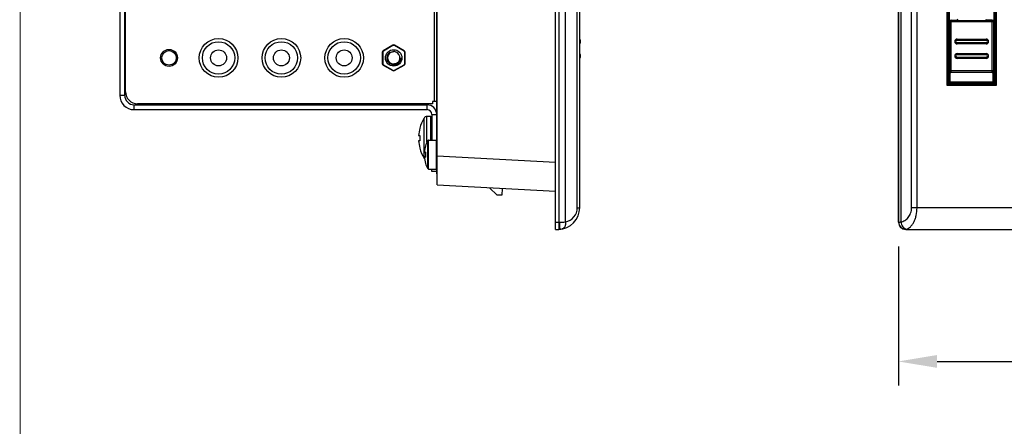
# Model space of a CAD drawing. Header units: millimetres. Extents: x -1194 to -5, y 44 to 885.
# Tile 2 of 37: x -1194 to -990, y 371 to 455. Entities that reach past the tile are written whole.
import ezdxf

# ---------------------------------------------------------------- set-up
doc = ezdxf.new("R2010")
doc.units = ezdxf.units.MM
doc.header["$LTSCALE"] = 23.1
doc.header["$PDMODE"] = 3
doc.header["$PDSIZE"] = 8
doc.layers.get('0').update_dxf_attribs({"linetype": 'CONTINUOUS'})
doc.layers.get('Defpoints').update_dxf_attribs({"linetype": 'CONTINUOUS'})
for name, color, linetype in [('00_TOPPPC12-FORMAT', 7, 'CONTINUOUS'), ('AUDIO_CONNECTOR_SET-SHAPE', 7, 'CONTINUOUS'), ('COVER-REAR_PC-MIO5373-SHAPE', 7, 'CONTINUOUS'), ('FRONT_CASE_15_DM-SHAPE', 7, 'CONTINUOUS'), ('M3X8-SHAPE', 7, 'CONTINUOUS'), ('NUT_M3-SHAPE', 7, 'CONTINUOUS'), ('REAR_CASE-PC15-MIO5373-SHAPE', 7, 'CONTINUOUS'), ('SCREW_M4X8_MUSH_2-SHAPE', 7, 'CONTINUOUS'), ('USB_COVER_LOCK-RX-SHAPE', 7, 'CONTINUOUS'), ('USB_COVER_LOCK_GUIDE-RX-SHAPE', 7, 'CONTINUOUS')]:
    doc.layers.add(name, color=color, linetype=linetype)
doc.styles.get("Standard").update_dxf_attribs({"font": 'malgun.ttf'})
doc.dimstyles.new('WALL', dxfattribs={"dimtxt": 10, "dimasz": 8, "dimexe": 5, "dimexo": 5, "dimgap": 1.5, "dimtad": 1, "dimtoh": 1, "dimdsep": 46, "dimtxsty": 'Standard', "dimcen": 0, "dimadec": 0, "dimazin": 0, "dimtp": 0.001, "dimtm": 0.001, "dimtfac": 1, "dimtofl": 0, "dimtmove": 0, "dimatfit": 3, "dimfxl": 1, "dimtolj": 1, "dimarcsym": 0})

# ---------------------------------------------------------------- blocks, each defined once
blk = doc.blocks.new('*D20')
at = {"color": 0, "lineweight": -2}
for p, q in [((-1012.01, 408.16), (-1012.01, 379.39)), ((-642.01, 408.16), (-642.01, 379.39)), ((-1004.01, 384.39), (-650.01, 384.39))]:
    blk.add_line(p, q, dxfattribs=at)
at = {"color": 0}
for points in [[(-1004.01, 385.72), (-1004.01, 383.06), (-1012.01, 384.39)], [(-650.01, 383.06), (-650.01, 385.72), (-642.01, 384.39)]]:
    blk.add_solid(points, dxfattribs=at)
at = {"layer": 'Defpoints', "color": 0}
for p in [(-1012.01, 413.16), (-642.01, 413.16), (-642.01, 384.39)]:
    blk.add_point(p, dxfattribs=at)
at = {"color": 0, "insert": (-827.01, 391.06), "char_height": 10, "attachment_point": 5}
blk.add_mtext('\\A1;370', dxfattribs=at)

msp = doc.modelspace()

# ---------------------------------------------------------------- linework, layer by layer
at = {"layer": '00_TOPPPC12-FORMAT', "color": 7, "linetype": 'Continuous', "const_width": 0.2}
msp.add_lwpolyline([(-1193.786, 43.941), (-1193.786, 884.941)], dxfattribs=at)
at = {"layer": 'AUDIO_CONNECTOR_SET-SHAPE', "color": 7, "linetype": 'Continuous'}
for centre, radius in [((-1152.728, 447.165), 3.35), ((-1139.728, 447.165), 3.35), ((-1126.728, 447.165), 3.35), ((-1152.728, 447.165), 1.65), ((-1139.728, 447.165), 1.65), ((-1126.728, 447.165), 1.65)]:
    msp.add_circle(centre, radius, dxfattribs=at)
at = {"layer": 'COVER-REAR_PC-MIO5373-SHAPE', "color": 7, "linetype": 'Continuous'}
for p, q in [((-1173.178, 684.865), (-1173.178, 439.465)), ((-1172.178, 684.865), (-1172.178, 439.465)), ((-1173.178, 439.465), (-1172.178, 439.465)), ((-1170.178, 437.465), (-1109.578, 437.465)), ((-1170.178, 436.465), (-1170.178, 437.465)), ((-1170.178, 436.465), (-1109.578, 436.465)), ((-1109.578, 436.465), (-1109.578, 437.465)), ((-1108.578, 435.465), (-1107.578, 435.465)), ((-1108.578, 435.465), (-1108.578, 430.165)), ((-1108.578, 423.665), (-1108.578, 424.165)), ((-1107.578, 423.665), (-1108.578, 423.665))]:
    msp.add_line(p, q, dxfattribs=at)
for centre, radius, start, end in [((-1170.178, 439.465), 3, 180, 270), ((-1170.178, 439.465), 2, 180, 270), ((-1109.578, 435.465), 2, 0, 90), ((-1109.578, 435.465), 1, 0, 90)]:
    msp.add_arc(centre, radius, start, end, dxfattribs=at)
at = {"layer": 'FRONT_CASE_15_DM-SHAPE', "color": 7, "linetype": 'Continuous'}
for p, q in [((-1082.978, 411.665), (-1082.978, 712.665)), ((-1082.198, 413.194), (-1082.198, 711.136)), ((-1080.936, 413.235), (-1080.936, 711.095)), ((-1012.012, 711.166), (-1012.012, 413.164)), ((-1011.985, 413.194), (-1011.985, 711.136)), ((-1011.478, 413.235), (-1011.478, 711.095)), ((-1078.479, 416.185), (-1078.479, 708.145)), ((-1077.978, 416.185), (-1077.978, 708.145)), ((-1009.285, 416.185), (-1009.285, 708.145)), ((-1008.166, 416.185), (-1008.166, 708.145)), ((-1107.478, 420.896), (-1107.478, 703.433)), ((-1001.932, 441.473), (-1001.932, 491.435)), ((-1001.732, 441.673), (-1001.732, 491.235)), ((-991.992, 491.235), (-991.992, 441.673)), ((-991.792, 491.435), (-991.792, 441.473)), ((-1001.543, 461.268), (-1001.543, 441.861)), ((-992.181, 441.861), (-992.181, 461.268)), ((-1001.932, 441.473), (-1001.543, 441.861)), ((-991.792, 441.473), (-1001.932, 441.473)), ((-1001.903, 441.502), (-1001.875, 441.53)), ((-1001.756, 441.648), (-1001.738, 441.666)), ((-991.992, 441.673), (-1001.732, 441.673)), ((-1001.343, 441.965), (-1001.343, 441.865)), ((-1001.343, 441.865), (-992.381, 441.865)), ((-992.381, 441.865), (-992.381, 441.965)), ((-991.792, 441.473), (-992.181, 441.861)), ((-991.991, 441.671), (-991.992, 441.673)), ((-991.822, 441.502), (-991.85, 441.53)), ((-1107.478, 426.888), (-1082.978, 425.604)), ((-1107.478, 420.896), (-1082.978, 419.612)), ((-1095.067, 418.765), (-1096.63, 420.328)), ((-1094.017, 420.191), (-1094.067, 418.765)), ((-1094.067, 418.765), (-1095.067, 418.765)), ((-1078.479, 416.185), (-1077.978, 416.185)), ((-644.739, 416.185), (-1009.285, 416.185)), ((-1082.978, 413.164), (-1082.321, 413.187)), ((-1082.978, 411.665), (-1082.321, 411.688)), ((-1012.012, 413.164), (-1011.989, 413.187)), ((-1010.513, 411.665), (-1010.49, 411.688)), ((-1010.513, 411.665), (-643.511, 411.665)), ((-1010.49, 411.688), (-643.534, 411.688))]:
    msp.add_line(p, q, dxfattribs=at)
for points in [[(-1001.738, 441.666), (-1001.734, 441.671), (-1001.732, 441.673)], [(-991.968, 441.648), (-991.978, 441.659), (-991.991, 441.671)]]:
    msp.add_lwpolyline(points, dxfattribs=at)
for centre, radius, start, end in [((-1082.478, 416.185), 4.5, 272, 0), ((-1081.479, 416.185), 3, 280.42198, 0), ((-1082.426, 416.185), 3, 272.00012, 274.343), ((-1083.091, 460.255), 47.07, 271.08675, 272.62379), ((-1010.488, 413.189), 1.501, 180.08262, 269.91738)]:
    msp.add_arc(centre, radius, start, end, dxfattribs=at)
for centre, major_axis, ratio, start_param, end_param in [((-1001.343, 441.861), (0.2, 0), 0.0174551, 1.5707963, 3.1241394), ((-992.381, 441.861), (0.2, 0), 0.0174551, 0.0174533, 1.5707963), ((-1010.511, 413.166), (1.062, 1.062), 0.9987828, -3.9263818, -2.3568035)]:
    msp.add_ellipse(centre, major_axis=major_axis, ratio=ratio, start_param=start_param, end_param=end_param, dxfattribs=at)
for points, knots in [([(-1011.478, 413.235), (-1011.207, 413.29), (-1010.655, 413.508), (-1009.94, 414.129), (-1009.415, 415.051), (-1009.285, 415.796), (-1009.285, 416.185)], [0, 0, 0, 0, 0.209939, 0.4407975, 0.7045769, 1, 1, 1, 1]), ([(-1010.359, 411.759), (-1010.213, 411.804), (-1009.92, 411.94), (-1009.517, 412.252), (-1009.145, 412.678), (-1008.816, 413.212), (-1008.539, 413.848), (-1008.251, 414.838), (-1008.166, 415.64), (-1008.166, 416.185)], [0, 0, 0, 0, 0.0875837, 0.1835122, 0.2904309, 0.4099349, 0.5424632, 0.6870629, 1, 1, 1, 1]), ([(-1082.321, 413.187), (-1082.317, 413.089), (-1082.311, 412.898), (-1082.305, 412.621), (-1082.3, 412.365), (-1082.299, 412.17), (-1082.299, 412.032), (-1082.3, 411.945), (-1082.302, 411.87), (-1082.304, 411.807), (-1082.307, 411.758), (-1082.311, 411.72), (-1082.314, 411.701), (-1082.318, 411.688), (-1082.321, 411.688)], [0, 0, 0, 0, 0.1947109, 0.3819134, 0.5544353, 0.7056703, 0.7714568, 0.8298373, 0.8802428, 0.9222108, 0.955339, 0.9793555, 0.9941063, 1, 1, 1, 1]), ([(-1082.198, 413.194), (-1082.191, 413.097), (-1082.177, 412.906), (-1082.159, 412.63), (-1082.144, 412.375), (-1082.135, 412.18), (-1082.13, 412.043), (-1082.127, 411.955), (-1082.126, 411.88), (-1082.126, 411.817), (-1082.126, 411.768), (-1082.128, 411.731), (-1082.131, 411.712), (-1082.134, 411.698), (-1082.137, 411.698)], [0, 0, 0, 0, 0.1947878, 0.3820232, 0.5545456, 0.7057608, 0.7715332, 0.8298987, 0.8802894, 0.9222435, 0.9553598, 0.9793671, 0.9941113, 1, 1, 1, 1]), ([(-1080.936, 413.235), (-1080.918, 413.06), (-1080.923, 412.721), (-1081.036, 412.322), (-1081.19, 412.065), (-1081.328, 411.916), (-1081.487, 411.809), (-1081.605, 411.77), (-1081.664, 411.759)], [0, 0, 0, 0, 0.2944832, 0.5621934, 0.6829341, 0.794751, 0.8994088, 1, 1, 1, 1]), ([(-1011.985, 413.194), (-1011.981, 413.196), (-1011.966, 413.198), (-1011.938, 413.202), (-1011.895, 413.207), (-1011.838, 413.212), (-1011.766, 413.217), (-1011.645, 413.225), (-1011.547, 413.231), (-1011.478, 413.235)], [0, 0, 0, 0, 0.0275774, 0.0841687, 0.16958, 0.2831785, 0.4241662, 0.5915374, 1, 1, 1, 1]), ([(-1011.985, 413.194), (-1011.984, 412.999), (-1011.906, 412.606), (-1011.572, 412.11), (-1011.074, 411.777), (-1010.681, 411.698), (-1010.486, 411.698)], [0, 0, 0, 0, 0.2496498, 0.4996308, 0.7498279, 1, 1, 1, 1]), ([(-1011.478, 413.235), (-1011.462, 413.055), (-1011.382, 412.705), (-1011.136, 412.246), (-1010.79, 411.904), (-1010.501, 411.782), (-1010.359, 411.759)], [0, 0, 0, 0, 0.2740096, 0.5388048, 0.7819063, 1, 1, 1, 1]), ([(-1010.49, 411.688), (-1010.49, 411.688), (-1010.488, 411.692), (-1010.487, 411.695), (-1010.486, 411.698)], [0, 0, 0, 0, 0.1924261, 1, 1, 1, 1]), ([(-1010.486, 411.698), (-1010.484, 411.703), (-1010.472, 411.712), (-1010.449, 411.726), (-1010.409, 411.743), (-1010.378, 411.754), (-1010.359, 411.759)], [0, 0, 0, 0, 0.104071, 0.2990943, 0.5948854, 1, 1, 1, 1])]:
    msp.add_open_spline(points, degree=3, knots=knots, dxfattribs=at)
msp.add_open_spline([(-1011.989, 413.187), (-1011.987, 413.189), (-1011.986, 413.191), (-1011.985, 413.194)], degree=3, dxfattribs=at)
at = {"layer": 'M3X8-SHAPE', "color": 7, "linetype": 'Continuous'}
for p, q in [((-1109.436, 424.269), (-1109.436, 430.061)), ((-1109.261, 430.165), (-1107.678, 430.165)), ((-1109.261, 424.165), (-1109.261, 430.165)), ((-1107.678, 430.165), (-1107.678, 424.165)), ((-1109.871, 428.995), (-1109.893, 428.995)), ((-1109.871, 427.673), (-1110.135, 427.673)), ((-1110.135, 426.656), (-1109.871, 426.656)), ((-1109.883, 427.565), (-1110.043, 427.565)), ((-1110.043, 426.765), (-1109.883, 426.765)), ((-1109.871, 425.334), (-1109.893, 425.334)), ((-1109.261, 424.165), (-1107.678, 424.165))]:
    msp.add_line(p, q, dxfattribs=at)
for centre, radius, start, end in [((-1104.153, 427.165), 6.025, 151.26978, 162.31417), ((-1109.261, 429.965), 0.2, 90, 151.26974), ((-1107.678, 430.065), 0.1, 0, 90), ((-1104.153, 427.165), 6.004, 162.33147, 175.22289), ((-1104.153, 427.165), 6.004, 162.24875, 175.14179), ((-1109.798, 428.965), 0.1, 162.31417, 201.72692), ((-1109.774, 428.955), 0.104, 157.5447, 162.32094), ((-1110.037, 427.657), 0.0996, 172.68119, 175.22051), ((-1110.036, 426.673), 0.1, 184.78689, 189.65488), ((-1104.153, 427.165), 6.004, 184.77711, 197.66853), ((-1110.036, 427.656), 0.101, 170.35055, 172.68114), ((-1104.153, 427.165), 6.004, 184.85821, 197.75125), ((-1104.153, 427.165), 5.745, 175.2296, 184.7704), ((-1104.153, 427.165), 5.74, 174.91839, 185.08161), ((-1109.76, 427.629), 0.119, 158.42395, 162.7235), ((-1109.76, 426.7), 0.119, 197.2798, 201.57935), ((-1109.798, 425.365), 0.1, 158.26765, 197.68583), ((-1104.153, 427.165), 6.025, 197.68583, 208.73022), ((-1109.774, 425.374), 0.104, 197.67914, 202.45548), ((-1109.261, 424.365), 0.2, 208.73026, 270), ((-1107.678, 424.265), 0.1, 270, 0)]:
    msp.add_arc(centre, radius, start, end, dxfattribs=at)
for points, knots in [([(-1110.043, 427.565), (-1110.058, 427.565), (-1110.087, 427.572), (-1110.119, 427.598), (-1110.135, 427.631), (-1110.137, 427.654), (-1110.136, 427.665)], [0, 0, 0, 0, 0.2962043, 0.5538946, 0.7822785, 1, 1, 1, 1]), ([(-1110.136, 426.665), (-1110.137, 426.676), (-1110.135, 426.699), (-1110.119, 426.732), (-1110.087, 426.758), (-1110.058, 426.765), (-1110.043, 426.765)], [0, 0, 0, 0, 0.2177472, 0.4461033, 0.7037949, 1, 1, 1, 1]), ([(-1109.873, 427.665), (-1109.874, 427.663), (-1109.876, 427.656), (-1109.877, 427.648), (-1109.878, 427.643)], [0, 0, 0, 0, 0.2545464, 1, 1, 1, 1]), ([(-1109.873, 426.665), (-1109.874, 426.667), (-1109.876, 426.674), (-1109.877, 426.681), (-1109.878, 426.687)], [0, 0, 0, 0, 0.2546778, 1, 1, 1, 1])]:
    msp.add_open_spline(points, degree=3, knots=knots, dxfattribs=at)
at = {"layer": 'NUT_M3-SHAPE', "color": 7, "linetype": 'Continuous'}
for p, q in [((-1116.678, 449.799), (-1118.659, 448.655)), ((-1118.609, 448.569), (-1118.659, 448.655)), ((-1116.628, 449.713), (-1118.609, 448.569)), ((-1116.628, 449.713), (-1116.678, 449.799)), ((-1116.328, 449.713), (-1116.278, 449.799)), ((-1114.346, 448.569), (-1116.328, 449.713)), ((-1114.296, 448.655), (-1116.278, 449.799)), ((-1114.346, 448.569), (-1114.296, 448.655)), ((-1118.759, 448.309), (-1118.859, 448.309)), ((-1118.859, 448.309), (-1118.859, 446.021)), ((-1118.759, 448.309), (-1118.759, 446.021)), ((-1117.765, 447.165), (-1117.728, 447.165)), ((-1114.196, 448.309), (-1114.096, 448.309)), ((-1114.196, 446.021), (-1114.196, 448.309)), ((-1114.096, 446.021), (-1114.096, 448.309)), ((-1118.759, 446.021), (-1118.859, 446.021)), ((-1118.609, 445.761), (-1118.659, 445.674)), ((-1118.659, 445.674), (-1116.678, 444.53)), ((-1118.609, 445.761), (-1116.628, 444.617)), ((-1116.628, 444.617), (-1116.678, 444.53)), ((-1116.328, 444.617), (-1114.346, 445.761)), ((-1116.328, 444.617), (-1116.278, 444.53)), ((-1116.278, 444.53), (-1114.296, 445.674)), ((-1114.346, 445.761), (-1114.296, 445.674)), ((-1114.196, 446.021), (-1114.096, 446.021))]:
    msp.add_line(p, q, dxfattribs=at)
for centre, radius in [((-1162.978, 447.165), 1.5), ((-1116.478, 447.165), 1.7)]:
    msp.add_circle(centre, radius, dxfattribs=at)
for centre, radius, start, end in [((-1118.459, 448.309), 0.4, 120, 180), ((-1118.459, 448.309), 0.3, 120, 180), ((-1116.478, 447.165), 1.3, 90, 76.07695), ((-1116.478, 449.453), 0.4, 60, 120), ((-1116.478, 449.453), 0.3, 60, 120), ((-1116.519, 447.166), 1.309, 74.33312, 88.21812), ((-1114.496, 448.309), 0.3, 0, 60), ((-1114.496, 448.309), 0.4, 0, 60), ((-1116.475, 447.169), 1.255, 223.03215, 233.82825), ((-1118.459, 446.021), 0.4, 180, 240), ((-1118.459, 446.021), 0.3, 180, 240), ((-1116.478, 447.165), 1.25, 233.82321, 266.41146), ((-1116.478, 444.877), 0.4, 240, 300), ((-1116.478, 444.877), 0.3, 240, 300), ((-1116.478, 447.167), 1.252, 266.42942, 277.31292), ((-1116.438, 447.177), 1.449, 268.44075, 283.41362), ((-1116.477, 447.164), 1.249, 277.3093, 288.21406), ((-1116.442, 447.184), 1.457, 283.48185, 313.4615), ((-1116.482, 447.172), 1.258, 288.27695, 309.83751), ((-1114.496, 446.021), 0.3, 300, 0), ((-1114.496, 446.021), 0.4, 300, 0)]:
    msp.add_arc(centre, radius, start, end, dxfattribs=at)
for points, knots in [([(-1116.478, 445.728), (-1116.656, 445.733), (-1117.015, 445.812), (-1117.47, 446.12), (-1117.776, 446.576), (-1117.888, 447.115), (-1117.783, 447.655), (-1117.479, 448.114), (-1117.02, 448.416), (-1116.656, 448.48), (-1116.478, 448.475)], [0, 0, 0, 0, 0.1249014, 0.2501194, 0.3750613, 0.5001105, 0.625132, 0.7500396, 0.8751585, 1, 1, 1, 1]), ([(-1117.728, 447.165), (-1117.728, 447.009), (-1117.669, 446.696), (-1117.498, 446.426), (-1117.392, 446.312)], [0, 0, 0, 0, 0.4999634, 1, 1, 1, 1]), ([(-1115.501, 446.188), (-1115.354, 446.306), (-1115.107, 446.606), (-1114.997, 446.977), (-1114.978, 447.165)], [0, 0, 0, 0, 0.4998322, 1, 1, 1, 1]), ([(-1114.978, 447.165), (-1114.983, 446.972), (-1115.07, 446.584), (-1115.299, 446.259), (-1115.44, 446.127)], [0, 0, 0, 0, 0.5000026, 1, 1, 1, 1]), ([(-1116.165, 445.903), (-1116.044, 445.919), (-1115.807, 445.984), (-1115.596, 446.112), (-1115.501, 446.188)], [0, 0, 0, 0, 0.499876, 1, 1, 1, 1]), ([(-1115.676, 446.206), (-1115.698, 446.187), (-1115.792, 446.115), (-1115.895, 446.056), (-1115.976, 446.021)], [0, 0, 0, 0, 0.2486761, 1, 1, 1, 1])]:
    msp.add_open_spline(points, degree=3, knots=knots, dxfattribs=at)
for points in [[(-1115.976, 446.021), (-1116.084, 445.973), (-1116.2, 445.941), (-1116.316, 445.925)], [(-1115.676, 446.206), (-1115.809, 446.073), (-1115.976, 445.969), (-1116.154, 445.907)]]:
    msp.add_open_spline(points, degree=3, dxfattribs=at)
at = {"layer": 'REAR_CASE-PC15-MIO5373-SHAPE', "color": 7, "linetype": 'Continuous'}
for p, q in [((-1107.578, 423.165), (-1107.578, 701.165)), ((-1108.078, 686.165), (-1108.078, 438.165)), ((-1171.978, 440.165), (-1171.978, 684.165)), ((-1107.727, 438.165), (-1108.478, 438.165)), ((-1108.478, 438.165), (-1108.478, 437.665)), ((-1108.478, 437.665), (-1169.478, 437.665)), ((-1107.578, 427.165), (-1107.478, 427.165)), ((-1107.578, 423.165), (-1107.478, 423.165))]:
    msp.add_line(p, q, dxfattribs=at)
for centre, radius in [((-1152.728, 447.165), 4), ((-1139.728, 447.165), 4), ((-1126.728, 447.165), 4), ((-1162.978, 447.165), 1.75)]:
    msp.add_circle(centre, radius, dxfattribs=at)
msp.add_arc((-1169.478, 440.165), 2.5, 180, 270, dxfattribs=at)
at = {"layer": 'SCREW_M4X8_MUSH_2-SHAPE', "color": 7, "linetype": 'Continuous'}
for p, q in [((-1110.194, 426.4), (-1110.194, 434.729)), ((-1108.778, 435.065), (-1109.596, 435.065)), ((-1109.596, 429.745), (-1109.596, 435.065)), ((-1108.778, 430.165), (-1108.778, 435.065)), ((-1111.098, 432.608), (-1111.079, 432.608)), ((-1111.327, 431.104), (-1111.079, 431.108)), ((-1111.079, 430.021), (-1111.327, 430.026)), ((-1111.079, 428.521), (-1111.098, 428.522))]:
    msp.add_line(p, q, dxfattribs=at)
for centre, radius, start, end in [((-1103.363, 430.565), 8, 148.63099, 165.20209), ((-1109.596, 434.365), 0.7, 90, 148.63099), ((-1108.778, 434.865), 0.2, 0, 90), ((-1103.373, 430.565), 7.972, 165.14709, 176.12134), ((-1103.373, 430.565), 7.972, 183.87869, 194.85289), ((-1103.39, 430.565), 7.709, 175.95607, 184.04393), ((-1103.363, 430.565), 8, 194.79791, 211.36901), ((-1109.596, 426.765), 0.7, 211.36901, 225.55311)]:
    msp.add_arc(centre, radius, start, end, dxfattribs=at)
at = {"layer": 'USB_COVER_LOCK-RX-SHAPE', "color": 7, "linetype": 'Continuous'}
for p, q in [((-1001.428, 454.665), (-1001.397, 454.633)), ((-1001.428, 447.412), (-1001.428, 454.665)), ((-1001.397, 444.473), (-1001.397, 454.633)), ((-992.328, 454.633), (-1001.397, 454.633)), ((-1001.128, 454.965), (-1001.097, 454.933)), ((-1001.128, 454.965), (-999.862, 454.965)), ((-1001.097, 444.173), (-1001.097, 454.933)), ((-1001.097, 454.933), (-992.628, 454.933)), ((-999.789, 455.165), (-999.871, 454.942)), ((-993.935, 455.165), (-993.854, 454.942)), ((-992.596, 454.965), (-993.862, 454.965)), ((-992.628, 454.933), (-992.596, 454.965)), ((-992.628, 444.173), (-992.628, 454.933)), ((-992.328, 454.633), (-992.296, 454.665)), ((-992.328, 454.633), (-992.328, 444.473)), ((-992.296, 447.412), (-992.296, 454.665)), ((-1077.878, 450.858), (-1077.878, 450.272)), ((-999.862, 450.858), (-999.862, 451.065)), ((-999.862, 451.058), (-993.862, 451.058)), ((-999.862, 450.858), (-993.862, 450.858)), ((-993.862, 450.858), (-993.862, 451.065)), ((-999.862, 450.065), (-999.862, 450.272)), ((-993.862, 450.272), (-999.862, 450.272)), ((-993.862, 450.072), (-999.862, 450.072)), ((-993.862, 450.065), (-993.862, 450.272)), ((-1077.878, 447.858), (-1077.878, 447.272)), ((-1001.405, 447.365), (-1001.428, 447.412)), ((-999.862, 448.065), (-999.862, 447.858)), ((-999.862, 448.058), (-993.862, 448.058)), ((-999.862, 447.858), (-993.862, 447.858)), ((-999.862, 447.065), (-999.862, 447.272)), ((-993.862, 447.272), (-999.862, 447.272)), ((-993.862, 447.072), (-999.862, 447.072)), ((-993.862, 447.858), (-993.862, 448.065)), ((-993.862, 447.065), (-993.862, 447.272)), ((-992.32, 447.365), (-992.296, 447.412)), ((-992.328, 444.473), (-1001.397, 444.473)), ((-992.628, 444.173), (-1001.097, 444.173))]:
    msp.add_line(p, q, dxfattribs=at)
for centre, radius, start, end in [((-1078.078, 450.858), 0.2, 0, 59.92547), ((-999.862, 450.565), 0.5, 90, 270), ((-999.862, 450.565), 0.493, 90, 270), ((-999.862, 450.565), 0.293, 90.00008, 269.99992), ((-993.862, 450.565), 0.5, 270, 90), ((-993.862, 450.565), 0.493, 270, 90), ((-993.862, 450.565), 0.293, 270.00008, 89.99992), ((-1078.078, 450.272), 0.2, 300.07485, 0), ((-1078.078, 447.858), 0.2, 0, 59.92547), ((-1078.078, 447.272), 0.2, 300.0749, 0), ((-999.862, 447.565), 0.5, 90, 270), ((-999.862, 447.565), 0.493, 90, 270), ((-999.862, 447.565), 0.293, 90.00007, 269.99993), ((-993.862, 447.565), 0.5, 270, 90), ((-993.862, 447.565), 0.493, 270, 90), ((-993.862, 447.565), 0.293, 270.00008, 89.99992)]:
    msp.add_arc(centre, radius, start, end, dxfattribs=at)
for centre, major_axis, start_param, end_param in [((-1001.128, 454.665), (-0.212, 0.212), 0.5148886, 0.7853601), ((-1001.128, 454.665), (0.212, -0.212), 2.3562326, 3.6564813), ((-992.596, 454.665), (0.212, 0.212), -0.7853601, 0.7853601), ((-1001.105, 444.465), (0.212, 0.212), -3.9269527, -2.3562326), ((-992.62, 444.465), (-0.212, 0.212), -3.9269527, -2.6267041), ((-992.62, 444.465), (0.212, -0.212), 0.5148885, 0.7853601)]:
    msp.add_ellipse(centre, major_axis=major_axis, ratio=0.9999239, start_param=start_param, end_param=end_param, dxfattribs=at)
for points in [[(-1001.397, 454.633), (-1001.397, 454.71), (-1001.333, 454.869), (-1001.173, 454.933), (-1001.097, 454.933)], [(-992.628, 454.933), (-992.551, 454.933), (-992.392, 454.869), (-992.328, 454.71), (-992.328, 454.633)], [(-1001.097, 444.173), (-1001.173, 444.173), (-1001.333, 444.237), (-1001.397, 444.396), (-1001.397, 444.473)], [(-992.328, 444.473), (-992.328, 444.396), (-992.392, 444.237), (-992.551, 444.173), (-992.628, 444.173)]]:
    msp.add_open_spline(points, degree=3, knots=[0, 0, 0, 0, 0.5, 1, 1, 1, 1], dxfattribs=at)
at = {"layer": 'USB_COVER_LOCK_GUIDE-RX-SHAPE', "color": 7, "linetype": 'Continuous'}
for p, q in [((-1001.512, 442.165), (-1001.512, 461.665)), ((-992.212, 442.165), (-992.212, 461.665)), ((-1001.409, 454.765), (-1001.512, 454.765)), ((-992.212, 454.765), (-992.316, 454.765)), ((-1001.512, 453.965), (-1001.428, 453.965)), ((-992.296, 453.965), (-992.212, 453.965)), ((-1001.512, 445.165), (-1001.397, 445.165)), ((-992.328, 445.165), (-992.212, 445.165)), ((-1001.312, 441.965), (-1001.312, 444.25)), ((-992.412, 441.965), (-992.412, 444.25)), ((-992.212, 442.165), (-1001.512, 442.165)), ((-992.412, 441.965), (-1001.312, 441.965))]:
    msp.add_line(p, q, dxfattribs=at)
for centre, start, end in [((-1001.312, 442.165), 180, 270), ((-992.412, 442.165), 270, 0)]:
    msp.add_arc(centre, 0.2, start, end, dxfattribs=at)

# ---------------------------------------------------------------- dimensions: what is measured, and where the dimension line sits
dim = msp.add_linear_dim(base=(-642.012, 384.39), p1=(-1012.012, 413.164), p2=(-642.012, 413.164), dimstyle='WALL', override={"dimtxt": 10})
dim.commit()
dim.dimension.update_dxf_attribs({"geometry": '*D20', "text_midpoint": (-827.012, 391.057)})

doc.saveas('drawing.dxf')
